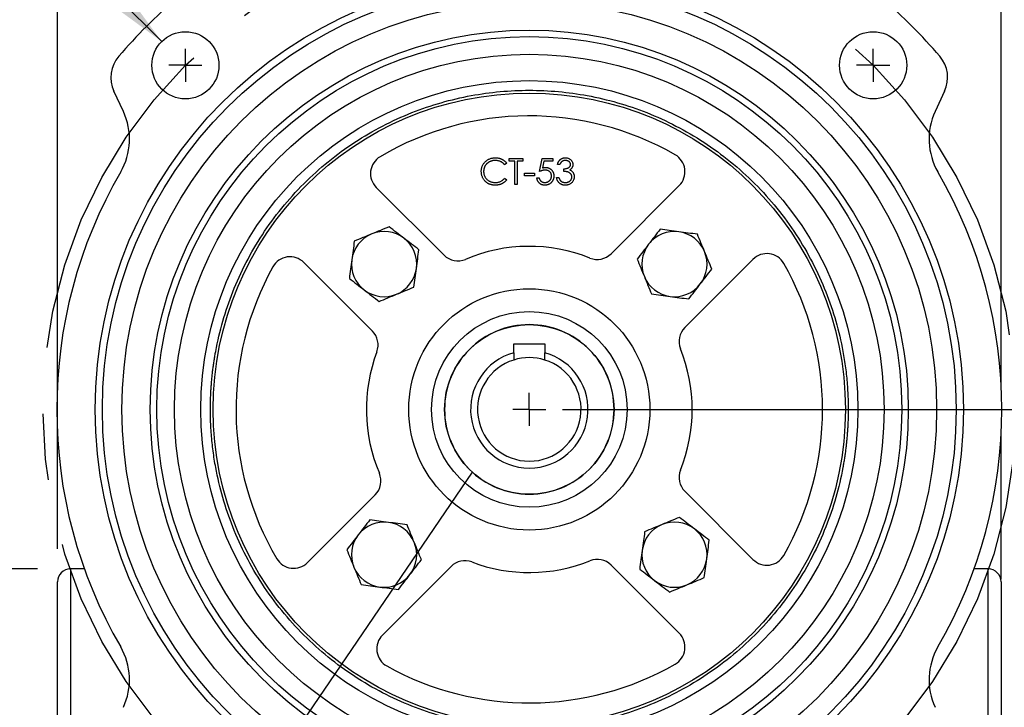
# Model space of a CAD drawing. Header units: inches. Extents: x 0.2 to 10.8, y 0.2 to 8.2.
# Tile 6 of 16: x 6.2 to 7.7, y 2.2 to 3.2. Entities that reach past the tile are written whole.
import ezdxf

# ---------------------------------------------------------------- set-up
doc = ezdxf.new("R2010")
doc.units = ezdxf.units.IN
doc.header["$MEASUREMENT"] = 0
doc.linetypes.add('CENTERX2', pattern=[0.8, 0.5, -0.1, 0.1, -0.1])
doc.layers.add('CENTER', color=40, linetype='CENTERX2')
doc.layers.add('DIMENSIONS', color=140, linetype='Continuous', lineweight=25)
doc.layers.add('TEXT', color=140, linetype='Continuous', lineweight=25)
doc.styles.add('SLDTEXTSTYLE0', font='TXT', dxfattribs={"width": 0.7})
doc.dimstyles.new('SLDDIMSTYLE0', dxfattribs={"dimtxt": 0.084961, "dimasz": 0.13, "dimexe": 0, "dimexo": 0.0625, "dimgap": 0.02124, "dimtad": 0, "dimtih": 1, "dimtoh": 1, "dimlfac": 4, "dimrnd": 1e-09, "dimzin": 12, "dimdsep": 46, "dimtxsty": 'SLDTEXTSTYLE0', "dimsah": 1, "dimcen": 0.09, "dimadec": 0, "dimazin": 3, "dimtfac": 1, "dimtofl": 0, "dimtmove": 0, "dimatfit": 3, "dimfxl": 0, "dimfrac": 2, "dimtolj": 1, "dimtzin": 12, "dimarcsym": 0})
doc.dimstyles.new('SLDDIMSTYLE2', dxfattribs={"dimtxt": 0.084961, "dimasz": 0.13, "dimexe": 0, "dimexo": 0.0625, "dimgap": 0.02124, "dimtad": 0, "dimtih": 1, "dimtoh": 1, "dimlfac": 4, "dimrnd": 1e-09, "dimzin": 12, "dimdsep": 46, "dimtxsty": 'SLDTEXTSTYLE0', "dimsah": 1, "dimcen": 0.09, "dimadec": 0, "dimazin": 3, "dimtfac": 1, "dimtmove": 0, "dimatfit": 0, "dimfxl": 0, "dimfrac": 2, "dimtolj": 1, "dimtzin": 12, "dimarcsym": 0})
doc.dimstyles.new('SLDDIMSTYLE5', dxfattribs={"dimtxt": 0.18, "dimasz": 0.13, "dimexe": 0, "dimexo": 0.0625, "dimgap": 0, "dimtad": 0, "dimtih": 1, "dimtoh": 1, "dimdec": 0, "dimrnd": 1e-09, "dimzin": 0, "dimdsep": 46, "dimtxsty": 'Standard', "dimblk1": 'NONE', "dimblk2": 'NONE', "dimsah": 1, "dimcen": 0.09, "dimadec": 0, "dimazin": 0, "dimtfac": 0.13, "dimtdec": 0, "dimtofl": 0, "dimtmove": 0, "dimatfit": 3, "dimldrblk": 'NONE', "dimfxl": 0, "dimfrac": 2, "dimtolj": 1, "dimtzin": 0, "dimarcsym": 0})
doc.dimstyles.new('SLDDIMSTYLE6', dxfattribs={"dimtxt": 0.084961, "dimasz": 0.13, "dimexe": 0, "dimexo": 0.0625, "dimgap": 0.02124, "dimtad": 0, "dimtih": 1, "dimtoh": 1, "dimlfac": 4, "dimrnd": 1e-09, "dimzin": 12, "dimdsep": 46, "dimtxsty": 'SLDTEXTSTYLE0', "dimsah": 1, "dimcen": 0, "dimadec": 0, "dimazin": 3, "dimtfac": 1, "dimtofl": 0, "dimtmove": 0, "dimatfit": 3, "dimfxl": 0, "dimfrac": 2, "dimtolj": 1, "dimtzin": 12, "dimarcsym": 0})
doc.dimstyles.new('SLDDIMSTYLE7', dxfattribs={"dimtxt": 0.084961, "dimasz": 0.13, "dimexe": 0, "dimexo": 0.0625, "dimgap": 0.02124, "dimtad": 0, "dimtih": 1, "dimtoh": 1, "dimlfac": 4, "dimrnd": 1e-09, "dimzin": 4, "dimdsep": 46, "dimtxsty": 'SLDTEXTSTYLE0', "dimsah": 1, "dimcen": 0.09, "dimadec": 0, "dimazin": 1, "dimtfac": 1, "dimtofl": 0, "dimtmove": 0, "dimatfit": 3, "dimfxl": 0, "dimfrac": 2, "dimtolj": 1, "dimtzin": 12, "dimarcsym": 0})
doc.dimstyles.new('SLDDIMSTYLE8', dxfattribs={"dimtxt": 0.084961, "dimasz": 0.13, "dimexe": 0, "dimexo": 0.0625, "dimgap": 0.02124, "dimtad": 0, "dimtih": 1, "dimtoh": 1, "dimlfac": 4, "dimrnd": 1e-09, "dimdsep": 46, "dimtxsty": 'SLDTEXTSTYLE0', "dimsah": 1, "dimcen": 0, "dimadec": 0, "dimazin": 2, "dimtfac": 1, "dimtofl": 0, "dimtmove": 0, "dimatfit": 3, "dimfxl": 0, "dimfrac": 2, "dimtolj": 1, "dimtzin": 12, "dimarcsym": 0})

# ---------------------------------------------------------------- blocks, each defined once
blk = doc.blocks.new('_D_11')
at = {"layer": 'DIMENSIONS'}
for p, q in [((8.1055, 3.8788), (8.077, 3.8788)), ((8.077, 3.8788), (8.077, 3.7438)), ((8.4286, 3.8788), (8.4572, 3.8788)), ((8.4572, 3.8788), (8.4572, 3.7438)), ((7.358, 3.2648), (7.6413, 3.7555)), ((7.6413, 3.7555), (7.9859, 3.7555)), ((8.077, 3.7438), (8.1055, 3.7438)), ((8.4572, 3.7438), (8.4286, 3.7438))]:
    blk.add_line(p, q, dxfattribs=at)
blk.add_solid([(7.358, 3.2648), (7.4403, 3.3674), (7.4057, 3.3874)], dxfattribs=at)
at = {"layer": 'DIMENSIONS', "char_height": 0.08333, "attachment_point": 1, "style": 'SLDTEXTSTYLE0'}
for s, insert in [('%%c', (8.0767, 4.0053)), ('5.88', (8.205, 4.0053)), ('149.2', (8.1055, 3.8512)), ('B.C.', (8.1497, 3.6972))]:
    blk.add_mtext(s, dxfattribs=dict(at, insert=insert))
blk = doc.blocks.new('_D_12')
at = {"layer": 'DIMENSIONS'}
for p, q in [((5.8835, 2.3882), (5.8835, 2.6382)), ((6.248, 2.3882), (5.7585, 2.3882)), ((6.248, 1.9945), (5.7585, 1.9945)), ((5.8835, 1.7125), (5.8835, 1.9945)), ((5.2598, 1.7125), (5.2313, 1.7125)), ((5.2313, 1.7125), (5.2313, 1.5775)), ((5.5123, 1.7125), (5.5408, 1.7125)), ((5.5408, 1.7125), (5.5408, 1.5775)), ((5.6335, 1.7125), (5.8835, 1.7125)), ((5.2313, 1.5775), (5.2598, 1.5775)), ((5.5408, 1.5775), (5.5123, 1.5775))]:
    blk.add_line(p, q, dxfattribs=at)
for points in [[(5.8835, 2.3882), (5.9035, 2.5182), (5.8635, 2.5182)], [(5.8835, 1.9945), (5.8635, 1.8645), (5.9035, 1.8645)]]:
    blk.add_solid(points, dxfattribs=at)
at = {"layer": 'DIMENSIONS', "char_height": 0.08333, "attachment_point": 1, "style": 'SLDTEXTSTYLE0'}
for s, insert in [('%%c', (5.1957, 1.839)), ('1.57', (5.324, 1.839)), ('40.0', (5.2598, 1.6849))]:
    blk.add_mtext(s, dxfattribs=dict(at, insert=insert))
blk = doc.blocks.new('_D_14')
at = {"layer": 'DIMENSIONS'}
for p, q in [((7.0408, 2.6288), (8.3891, 2.6288)), ((8.2641, 2.6288), (8.2641, 2.3135)), ((8.1378, 2.1594), (8.1093, 2.1594)), ((8.1093, 2.1594), (8.1093, 2.0244)), ((8.3903, 2.1594), (8.4188, 2.1594)), ((8.4188, 2.1594), (8.4188, 2.0244)), ((8.1093, 2.0244), (8.1378, 2.0244)), ((8.4188, 2.0244), (8.3903, 2.0244)), ((8.2641, 1.6759), (8.2641, 2.0054)), ((7.4868, 1.6759), (8.3891, 1.6759))]:
    blk.add_line(p, q, dxfattribs=at)
for points in [[(8.2641, 2.6288), (8.2441, 2.4988), (8.2841, 2.4988)], [(8.2641, 1.6759), (8.2841, 1.8059), (8.2441, 1.8059)]]:
    blk.add_solid(points, dxfattribs=at)
at = {"layer": 'DIMENSIONS', "char_height": 0.08333, "attachment_point": 1, "style": 'SLDTEXTSTYLE0'}
for s, insert in [('3.81', (8.1378, 2.2859)), ('96.8', (8.1378, 2.1318))]:
    blk.add_mtext(s, dxfattribs=dict(at, insert=insert))
blk = doc.blocks.new('_D_15')
at = {"layer": 'DIMENSIONS'}
for p, q in [((6.2783, 3.3713), (6.2783, 4.0973)), ((7.7033, 3.7855), (7.7033, 4.0973)), ((6.2783, 3.9723), (6.7386, 3.9723)), ((6.8537, 3.9723), (6.8252, 3.9723)), ((6.8252, 3.9723), (6.8252, 3.8373)), ((7.1769, 3.9723), (7.2054, 3.9723)), ((7.2054, 3.9723), (7.2054, 3.8373)), ((7.7033, 3.9723), (7.292, 3.9723)), ((6.8252, 3.8373), (6.8537, 3.8373)), ((7.2054, 3.8373), (7.1769, 3.8373)), ((7.7033, 2.6588), (7.7033, 3.7255)), ((6.2783, 2.4185), (6.2783, 3.3113)), ((7.7033, 2.3725), (7.7033, 2.5988))]:
    blk.add_line(p, q, dxfattribs=at)
for points in [[(6.2783, 3.9723), (6.4083, 3.9523), (6.4083, 3.9923)], [(7.7033, 3.9723), (7.5733, 3.9923), (7.5733, 3.9523)]]:
    blk.add_solid(points, dxfattribs=at)
at = {"layer": 'DIMENSIONS', "char_height": 0.08333, "attachment_point": 1, "style": 'SLDTEXTSTYLE0'}
for s, insert in [('5.70', (6.8891, 4.0988)), ('144.8', (6.8537, 3.9447))]:
    blk.add_mtext(s, dxfattribs=dict(at, insert=insert))
blk = doc.blocks.new('_D_16')
at = {"layer": 'DIMENSIONS'}
for p, q in [((5.524, 3.6212), (5.4954, 3.6212)), ((5.4954, 3.6212), (5.4954, 3.4862)), ((5.7764, 3.6212), (5.805, 3.6212)), ((5.805, 3.6212), (5.805, 3.4862)), ((6.1218, 3.4978), (5.9031, 3.4978)), ((6.4357, 3.1839), (6.1218, 3.4978)), ((5.4954, 3.4862), (5.524, 3.4862)), ((5.805, 3.4862), (5.7764, 3.4862))]:
    blk.add_line(p, q, dxfattribs=at)
blk.add_solid([(6.4357, 3.1839), (6.3579, 3.29), (6.3296, 3.2617)], dxfattribs=at)
at = {"layer": 'DIMENSIONS', "char_height": 0.08333, "attachment_point": 1, "style": 'SLDTEXTSTYLE0'}
for s, insert in [('%%c', (5.4598, 3.7476)), ('0.41', (5.5881, 3.7476)), ('10.3', (5.524, 3.5936)), ('X4', (5.5768, 3.4395))]:
    blk.add_mtext(s, dxfattribs=dict(at, insert=insert))
blk = doc.blocks.new('SW_CENTERMARKSYMBOL_1')
at = {"layer": 'CENTER', "color": 0}
for q in [(0, 0.025), (-0.025, 0), (0, -0.025), (0.025, 0)]:
    blk.add_line((0, 0), q, dxfattribs=at)
blk = doc.blocks.new('SW_CENTERMARKSYMBOL_2')
at = {"layer": 'CENTER', "color": 0}
for q in [(0, 0.025), (-0.025, 0), (0, -0.025), (0.025, 0)]:
    blk.add_line((0, 0), q, dxfattribs=at)
blk = doc.blocks.new('SW_CENTERMARKSYMBOL_5')
at = {"layer": 'CENTER', "color": 0}
for q in [(0, 0.025), (-0.025, 0), (0, -0.025), (0.025, 0)]:
    blk.add_line((0, 0), q, dxfattribs=at)
blk = doc.blocks.new('_None')

msp = doc.modelspace()

# ---------------------------------------------------------------- linework, layer by layer
for p, q in [((6.37789868, 3.07829395), (6.36367516, 3.10879639)), ((7.61797686, 3.10879639), (7.60375334, 3.07829395)), ((6.9602488, 3.00347777), (6.9602488, 3.00751573)), ((6.9602488, 3.00751573), (6.98094333, 3.00751573)), ((6.96882946, 3.00347777), (6.9602488, 3.00347777)), ((6.96882946, 2.96814565), (6.96882946, 3.00347777)), ((6.98094333, 3.00347777), (6.97236267, 3.00347777)), ((6.97236267, 3.00347777), (6.97236267, 2.96814565)), ((6.98094333, 3.00751573), (6.98094333, 3.00347777)), ((7.00618056, 2.98783069), (7.01021852, 3.00751573)), ((7.01021852, 3.00751573), (7.02637034, 3.00751573)), ((7.01297884, 3.00347777), (7.01085733, 2.99312262)), ((7.02637034, 3.00347777), (7.01297884, 3.00347777)), ((7.02637034, 3.00751573), (7.02637034, 3.00347777)), ((6.95671559, 3.00029157), (6.95362403, 2.99792558)), ((7.03696998, 2.99843032), (7.03343677, 2.99843032)), ((7.04302692, 2.98783069), (7.04302692, 2.99186864)), ((6.95362403, 2.9777358), (6.95671559, 2.97539346)), ((6.98346705, 2.98126901), (6.98346705, 2.98530696)), ((6.98346705, 2.98530696), (6.99860939, 2.98530696)), ((6.99860939, 2.98126901), (6.98346705, 2.98126901)), ((6.99860939, 2.98530696), (6.99860939, 2.98126901)), ((7.0021426, 2.97824054), (7.00567582, 2.97824054)), ((7.03192253, 2.97874528), (7.03545575, 2.97874528)), ((6.86202693, 2.86151613), (6.7596881, 2.96385496)), ((6.97236267, 2.96814565), (6.96882946, 2.96814565)), ((7.21725285, 2.96659628), (7.11435246, 2.86369588)), ((7.22570786, 2.75234049), (7.32860825, 2.85524088)), ((6.6503553, 2.85047696), (6.75385604, 2.74697622)), ((6.96738851, 2.72792821), (7.01426351, 2.72792821)), ((6.96738851, 2.71426539), (6.96738851, 2.72792821)), ((7.01426351, 2.72792821), (7.01426351, 2.71426539)), ((6.75812392, 2.50001496), (6.65578509, 2.39767612)), ((7.32860825, 2.4023872), (7.22570786, 2.50528759)), ((7.11435246, 2.39393219), (7.21725285, 2.2910318)), ((6.31904628, 2.38816443), (6.29801105, 2.38816443)), ((6.29801105, 2.38816443), (6.29801105, 1.99446364)), ((6.76916308, 2.28834333), (6.87266383, 2.39184407)), ((7.68364097, 2.38816443), (7.66260574, 2.38816443)), ((7.68364097, 1.99446364), (7.68364097, 2.38816443))]:
    msp.add_line(p, q)
for centre, radius in [((6.99082601, 2.62881404), 0.65551181), ((6.99082601, 2.62881404), 0.64468504), ((6.99082601, 2.62881404), 0.61515748), ((6.99082601, 2.62881404), 0.57234252), ((6.47154447, 3.14809558), 0.05068898), ((7.51010755, 3.14809558), 0.05068898), ((6.99082601, 2.62881404), 0.5625), ((6.99082601, 2.62881404), 0.53578078), ((6.99082601, 2.62881404), 0.49609513), ((6.99082601, 2.62881404), 0.4773622), ((6.99082601, 2.62881404), 0.18208661), ((6.99082601, 2.62881404), 0.1476378)]:
    msp.add_circle(centre, radius)
for centre, radius, start, end in [((6.99082601, 2.62881404), 0.81742126, 130.68355832, 139.31644168), ((6.99082601, 2.62881404), 0.81742126, 40.68355832, 49.31644168), ((6.40827692, 3.12959453), 0.0492126, 139.31644168, 205), ((7.5733751, 3.12959453), 0.0492126, 335, 40.68355832), ((6.28869515, 3.03669766), 0.0984252, 329.84673132, 25), ((7.69295686, 3.03669766), 0.0984252, 155, 210.15326868), ((6.99082601, 2.62881404), 0.44291339, 60.18311404, 120.57235079), ((6.78056723, 2.9847341), 0.02952756, 120.57235079, 225), ((7.19637371, 2.98747541), 0.02952756, 315, 60.18311404), ((6.99082601, 2.62881404), 0.71358268, 149.84673132, 210.15326868), ((6.99082601, 2.62881404), 0.71358268, 329.84673132, 30.15326868), ((6.77159507, 2.84804498), 0.0492126, 112.44828085, 172.44828085), ((6.77159507, 2.84804498), 0.0492126, 52.44828085, 112.44828085), ((6.77159507, 2.84804498), 0.0492126, 352.44828085, 52.44828085), ((7.21005695, 2.84804498), 0.0492126, 82.44828085, 142.44828085), ((7.21005695, 2.84804498), 0.0492126, 22.44828085, 82.44828085), ((6.99082601, 2.62881404), 0.24606299, 68.1323964, 113.05379468), ((7.21005695, 2.84804498), 0.0492126, 142.44828085, 202.44828085), ((6.62947616, 2.82959782), 0.02952756, 45, 150.94129201), ((6.88290607, 2.88239526), 0.02952756, 225, 293.05379468), ((7.09347332, 2.88457502), 0.02952756, 248.1323964, 315), ((7.21005695, 2.84804498), 0.0492126, 322.44828085, 22.44828085), ((7.34948739, 2.83436174), 0.02952756, 29.81688596, 135), ((6.99082601, 2.62881404), 0.44291339, 150.94129201, 210.57235079), ((6.77159507, 2.84804498), 0.0492126, 172.44828085, 232.44828085), ((6.77159507, 2.84804498), 0.0492126, 292.44828085, 352.44828085), ((6.99082601, 2.62881404), 0.44291339, 330.18311404, 29.81688596), ((7.21005695, 2.84804498), 0.0492126, 202.44828085, 262.44828085), ((7.21005695, 2.84804498), 0.0492126, 262.44828085, 322.44828085), ((6.77159507, 2.84804498), 0.0492126, 232.44828085, 292.44828085), ((7.24658699, 2.73146135), 0.02952756, 135, 201.8676036), ((6.7329769, 2.72609708), 0.02952756, 339.32917458, 45), ((6.99082601, 2.62881404), 0.24606299, 159.32917458, 203.05379468), ((6.99082601, 2.62881404), 0.08860728, 105.33783054, 74.66216946), ((6.99082601, 2.62881404), 0.07814961, 72.54807018, 107.45192982), ((6.99082601, 2.62881404), 0.24606299, 338.1323964, 21.8676036), ((6.99082601, 2.62881404), 0.07814961, 107.45192982, 72.54807018), ((6.73724478, 2.5208941), 0.02952756, 315, 23.05379468), ((7.24658699, 2.52616673), 0.02952756, 158.1323964, 225), ((6.77159507, 2.4095831), 0.0492126, 82.44828085, 142.44828085), ((6.77159507, 2.4095831), 0.0492126, 22.44828085, 82.44828085), ((7.21005695, 2.4095831), 0.0492126, 112.44828085, 172.44828085), ((7.21005695, 2.4095831), 0.0492126, 52.44828085, 112.44828085), ((6.77159507, 2.4095831), 0.0492126, 142.44828085, 202.44828085), ((7.21005695, 2.4095831), 0.0492126, 352.44828085, 52.44828085), ((6.77159507, 2.4095831), 0.0492126, 322.44828085, 22.44828085), ((7.21005695, 2.4095831), 0.0492126, 172.44828085, 232.44828085), ((6.63490595, 2.41855526), 0.02952756, 210.57235079, 315), ((6.89354296, 2.37096493), 0.02952756, 69.32917458, 135), ((6.99082601, 2.62881404), 0.24606299, 249.32917458, 291.8676036), ((7.09347332, 2.37305305), 0.02952756, 45, 111.8676036), ((7.21005695, 2.4095831), 0.0492126, 292.44828085, 352.44828085), ((7.34948739, 2.42326633), 0.02952756, 225, 330.18311404), ((6.29801105, 2.36847939), 0.01968504, 90, 180), ((6.77159507, 2.4095831), 0.0492126, 202.44828085, 262.44828085), ((6.77159507, 2.4095831), 0.0492126, 262.44828085, 322.44828085), ((7.68364097, 2.36847939), 0.01968504, 0, 90), ((7.21005695, 2.4095831), 0.0492126, 232.44828085, 292.44828085), ((7.19637371, 2.27015266), 0.02952756, 299.81688596, 45), ((6.79004222, 2.26746419), 0.02952756, 135, 240.94129201), ((6.28869515, 2.22093041), 0.0984252, 335, 30.15326868), ((7.69295686, 2.22093041), 0.0984252, 149.84673132, 205), ((6.99082601, 2.62881404), 0.44291339, 240.94129201, 299.81688596)]:
    msp.add_arc(centre, radius, start, end)
for points, knots in [([(6.50924784, 2.62881404), (6.50925698, 2.63107835), (6.50927526, 2.63560454), (6.50942332, 2.64238928), (6.50965973, 2.64916534), (6.50999313, 2.65593274), (6.5104212, 2.66269148), (6.51094457, 2.66944154), (6.51156307, 2.67618294), (6.51227674, 2.68291567), (6.51308558, 2.68963972), (6.51398958, 2.69635511), (6.51498873, 2.70306181), (6.51608308, 2.70975992), (6.51959987, 2.72953848), (6.52726258, 2.76210088), (6.54257165, 2.80696863), (6.56248366, 2.85072162), (6.58723942, 2.89308011), (6.61635989, 2.93300209), (6.64969755, 2.96994), (6.68663658, 3.00327904), (6.72655697, 3.03239871), (6.76891704, 3.05715562), (6.81266756, 3.07706702), (6.85753983, 3.09237733), (6.90219959, 3.10288798), (6.94676404, 3.10905591), (6.99082427, 3.11106031), (7.03488623, 3.10905607), (7.07944902, 3.10288861), (7.12411052, 3.09237782), (7.16898126, 3.07706829), (7.21273342, 3.05715641), (7.25509213, 3.03240062), (7.29501405, 3.00328016), (7.33195197, 2.96994249), (7.36529101, 2.93300347), (7.39441068, 2.89308303), (7.41916758, 2.85072315), (7.43907904, 2.80697193), (7.45438915, 2.76210221), (7.46249618, 2.72765058), (7.46655039, 2.70403169), (7.46835623, 2.69156943), (7.46983317, 2.67907704), (7.47098343, 2.66655423), (7.47179903, 2.65400111), (7.4723097, 2.64141766), (7.47237267, 2.63301766), (7.47240418, 2.62881404)], [0, 0, 0, 0, 0.0044915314, 0.0089782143, 0.0134609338, 0.0179405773, 0.0224180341, 0.0268941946, 0.0313699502, 0.0358461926, 0.0403238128, 0.0448037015, 0.0492867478, 0.0537738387, 0.0582658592, 0.0891356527, 0.1200088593, 0.1521653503, 0.1843252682, 0.2171659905, 0.2500102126, 0.282850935, 0.3156951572, 0.3478516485, 0.3800115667, 0.41088136, 0.4417545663, 0.4708758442, 0.5000005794, 0.5291218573, 0.5582465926, 0.5891163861, 0.6199895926, 0.6521460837, 0.6843060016, 0.7171467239, 0.749990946, 0.7828316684, 0.8156758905, 0.8478323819, 0.8799923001, 0.9108620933, 0.9417352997, 0.9500726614, 0.9583959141, 0.9667107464, 0.975022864, 0.9833379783, 0.9916617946, 1, 1, 1, 1]), ([(6.918355, 2.9880594), (6.91837249, 2.98876756), (6.91840691, 2.99016082), (6.91869933, 2.99220552), (6.91916973, 2.99416448), (6.91983786, 2.99603404), (6.92068494, 2.99782403), (6.92173136, 2.99952078), (6.92296496, 3.00113514), (6.92437607, 3.00264262), (6.92592351, 3.00402102), (6.92758064, 3.00523369), (6.92934421, 3.00624288), (6.93119481, 3.00708648), (6.93314628, 3.0077349), (6.93519446, 3.00818882), (6.93733551, 3.00847135), (6.93879628, 3.00850707), (6.9395385, 3.00852522)], [0, 0, 0, 0, 0.06455784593, 0.12701353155, 0.1879548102, 0.24801391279, 0.30774768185, 0.3682345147, 0.42946984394, 0.49274343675, 0.55625776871, 0.61821678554, 0.67965547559, 0.74124554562, 0.80341526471, 0.86681546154, 0.93232831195, 1, 1, 1, 1]), ([(6.93931767, 3.00448726), (6.93892304, 3.00448271), (6.93813742, 3.00447367), (6.93697152, 3.00435433), (6.93582739, 3.0041866), (6.93470578, 3.00393772), (6.93360811, 3.00362307), (6.93252721, 3.00324708), (6.93147872, 3.0027819), (6.93044814, 3.00226774), (6.92946075, 3.00168701), (6.9285265, 3.00105356), (6.92764879, 3.00037449), (6.92682694, 2.99964726), (6.9260601, 2.99887513), (6.92535383, 2.99804989), (6.92471058, 2.99717416), (6.92411758, 2.9962595), (6.92358651, 2.99530857), (6.92314185, 2.99431785), (6.92274809, 2.9933043), (6.92243652, 2.99225648), (6.9221899, 2.99118176), (6.92201973, 2.99007725), (6.92190175, 2.98894527), (6.92189275, 2.98817801), (6.92188821, 2.98779125)], [0, 0, 0, 0, 0.0439549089, 0.0875018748, 0.1304626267, 0.1727520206, 0.2154030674, 0.2576498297, 0.300152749, 0.3431214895, 0.3859251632, 0.4276857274, 0.4688179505, 0.5094918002, 0.5498830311, 0.589980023, 0.63040523, 0.6708686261, 0.7113839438, 0.7516272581, 0.7917755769, 0.8324589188, 0.873319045, 0.9145429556, 0.9569235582, 1, 1, 1, 1]), ([(6.95362403, 2.99792558), (6.95340349, 2.99818841), (6.95296539, 2.99871054), (6.95226056, 2.99944372), (6.95152601, 3.00013062), (6.95076201, 3.00077451), (6.94995482, 3.00135287), (6.94912399, 3.00189585), (6.94825562, 3.00238256), (6.94705482, 3.00297269), (6.94548397, 3.00358851), (6.94350653, 3.00410485), (6.94144229, 3.00443355), (6.94003399, 3.00446915), (6.93931767, 3.00448726)], [0, 0, 0, 0, 0.0631632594, 0.125474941, 0.1871212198, 0.2482943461, 0.3092948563, 0.3698500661, 0.4309733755, 0.4924559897, 0.6161479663, 0.7408436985, 0.8681826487, 1, 1, 1, 1]), ([(6.9395385, 3.00852522), (6.93999086, 3.00851979), (6.94088625, 3.00850906), (6.9422108, 3.00840438), (6.94350037, 3.00822987), (6.94475583, 3.00799234), (6.94598331, 3.00769755), (6.94717341, 3.00731352), (6.94833313, 3.00687441), (6.94945514, 3.00636869), (6.95053407, 3.00580101), (6.95156957, 3.00517766), (6.95255343, 3.00449942), (6.95349256, 3.00377205), (6.95437126, 3.00298017), (6.95521447, 3.00214555), (6.95599356, 3.00124416), (6.95647447, 3.00060968), (6.95671559, 3.00029157)], [0, 0, 0, 0, 0.0685475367, 0.1356829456, 0.2012149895, 0.2656822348, 0.3292668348, 0.3923954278, 0.4550697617, 0.5171268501, 0.5787900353, 0.6397398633, 0.7001915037, 0.7598062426, 0.8196283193, 0.879354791, 0.9395116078, 1, 1, 1, 1]), ([(7.03343677, 2.99843032), (7.03353249, 2.99882664), (7.03371961, 2.9996014), (7.03410991, 3.00070835), (7.0345351, 3.00175586), (7.03504567, 3.00272432), (7.03560257, 3.00363319), (7.03624062, 3.00446186), (7.03693038, 3.00523141), (7.03769332, 3.00591435), (7.03849341, 3.00653278), (7.03934195, 3.00706005), (7.04022184, 3.00751364), (7.0411392, 3.00788732), (7.04209675, 3.00816883), (7.04308584, 3.00837307), (7.04410905, 3.0085057), (7.04480362, 3.00851864), (7.04515631, 3.00852522)], [0, 0, 0, 0, 0.0726253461, 0.1419766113, 0.2089849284, 0.2739568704, 0.3368893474, 0.3987449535, 0.4601158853, 0.5208249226, 0.5809944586, 0.6401519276, 0.6986224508, 0.7572710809, 0.816426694, 0.8762540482, 0.9371652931, 1, 1, 1, 1]), ([(7.04520363, 3.00448726), (7.04475535, 3.00447161), (7.04387977, 3.00444104), (7.04261751, 3.00417329), (7.04144406, 3.00374609), (7.04054711, 3.00323616), (7.03988477, 3.00273278), (7.03941146, 3.00229315), (7.03894666, 3.0018046), (7.03852095, 3.00123701), (7.03809042, 3.00062883), (7.03769847, 2.99994915), (7.0373176, 2.9992157), (7.0370881, 2.99869718), (7.03696998, 2.99843032)], [0, 0, 0, 0, 0.1227119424, 0.239684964, 0.3518158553, 0.4637661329, 0.5208177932, 0.5794482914, 0.6406041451, 0.7052975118, 0.7736338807, 0.8446693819, 0.920056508, 1, 1, 1, 1]), ([(7.04515631, 3.00852522), (7.04567017, 3.0085097), (7.0466867, 3.00847901), (7.0481801, 3.00819876), (7.04962022, 3.00775528), (7.0509913, 3.00714253), (7.05226485, 3.00638677), (7.05339799, 3.00548727), (7.05437536, 3.00446141), (7.05519532, 3.00332831), (7.05583733, 3.00211734), (7.05631075, 3.00087099), (7.05659896, 2.99959223), (7.05663631, 2.99872882), (7.05665502, 2.99829625)], [0, 0, 0, 0, 0.0902542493, 0.1785397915, 0.2660930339, 0.354630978, 0.4418861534, 0.5257469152, 0.6081136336, 0.6901972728, 0.7708214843, 0.8483261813, 0.92401174, 1, 1, 1, 1]), ([(7.05312181, 2.99831202), (7.05311715, 2.99851762), (7.05310787, 2.99892665), (7.05299092, 2.99952423), (7.05281517, 3.00010355), (7.05257355, 3.00066213), (7.05225015, 3.0011961), (7.05186313, 3.00171002), (7.0514023, 3.00220095), (7.05087423, 3.00265855), (7.05030717, 3.00309465), (7.04968569, 3.00346488), (7.04902852, 3.00378147), (7.04833495, 3.00404255), (7.04760272, 3.00423894), (7.04683526, 3.00437995), (7.04603113, 3.00446811), (7.04548251, 3.00448081), (7.04520363, 3.00448726)], [0, 0, 0, 0, 0.0552745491, 0.1099660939, 0.1632474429, 0.2180761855, 0.2733008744, 0.3309093, 0.3909945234, 0.4541759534, 0.5188615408, 0.583310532, 0.6485166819, 0.7150308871, 0.7825020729, 0.8523226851, 0.9249284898, 1, 1, 1, 1]), ([(7.01485586, 2.98984967), (7.0145507, 2.98984313), (7.01392061, 2.98982965), (7.0129541, 2.98973036), (7.01193845, 2.98957019), (7.01087754, 2.98934987), (7.0097682, 2.98906156), (7.00861276, 2.98871607), (7.0074088, 2.988303), (7.00659758, 2.98799105), (7.00618056, 2.98783069)], [0, 0, 0, 0, 0.102203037, 0.2110233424, 0.3250996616, 0.4465020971, 0.5737877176, 0.7089007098, 0.8503578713, 1, 1, 1, 1]), ([(7.01085733, 2.99312262), (7.01127416, 2.9932377), (7.0120817, 2.99346064), (7.0132736, 2.99370817), (7.01440512, 2.99385739), (7.01513937, 2.99387776), (7.01549468, 2.99388762)], [0, 0, 0, 0, 0.27506836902, 0.53290146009, 0.77397345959, 1, 1, 1, 1]), ([(7.02435137, 2.98115859), (7.02434396, 2.98147441), (7.02432946, 2.98209257), (7.02421101, 2.98299694), (7.02400497, 2.98385266), (7.02371898, 2.98466384), (7.02335588, 2.98543126), (7.02291217, 2.9861557), (7.02237951, 2.98682763), (7.02177105, 2.98744734), (7.02110448, 2.98801927), (7.02036833, 2.98850683), (7.01957801, 2.988917), (7.01874303, 2.98927097), (7.01784354, 2.9895252), (7.01689734, 2.98971606), (7.01589423, 2.98982647), (7.01520839, 2.98984179), (7.01485586, 2.98984967)], [0, 0, 0, 0, 0.06535138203, 0.12791603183, 0.18836020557, 0.24721607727, 0.3056301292, 0.36376983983, 0.42266091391, 0.48268729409, 0.54330022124, 0.60411795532, 0.66496489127, 0.72741349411, 0.79146762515, 0.85805544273, 0.92703681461, 1, 1, 1, 1]), ([(7.01549468, 2.99388762), (7.01593431, 2.99387811), (7.01679875, 2.9938594), (7.01806353, 2.99367974), (7.01927087, 2.99339695), (7.02041826, 2.99300189), (7.0215078, 2.99249672), (7.02252948, 2.99186567), (7.02349864, 2.99112852), (7.02439788, 2.99028099), (7.02521368, 2.98934824), (7.02593095, 2.98834534), (7.02654021, 2.98728204), (7.02703021, 2.98614817), (7.02742148, 2.98495628), (7.02768191, 2.98369382), (7.02785532, 2.98237269), (7.0278747, 2.98146938), (7.02788458, 2.98100875)], [0, 0, 0, 0, 0.0658076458, 0.1293942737, 0.1908940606, 0.2512810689, 0.3108149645, 0.3703709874, 0.4307682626, 0.4928812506, 0.5551039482, 0.616067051, 0.6772560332, 0.7382598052, 0.8007621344, 0.8647775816, 0.931045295, 1, 1, 1, 1]), ([(7.04302692, 2.99186864), (7.04351399, 2.99187691), (7.04446806, 2.9918931), (7.04586169, 2.99208892), (7.04719435, 2.99235979), (7.0484365, 2.9927747), (7.04956865, 2.99325659), (7.05055088, 2.99381736), (7.05136941, 2.99444069), (7.05202026, 2.99513622), (7.0525099, 2.99588217), (7.05286791, 2.99665964), (7.05307939, 2.99747543), (7.05310762, 2.99803218), (7.05312181, 2.99831202)], [0, 0, 0, 0, 0.1101655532, 0.2157872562, 0.3180274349, 0.4175739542, 0.5116504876, 0.5961620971, 0.6729345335, 0.7436695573, 0.8106770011, 0.8740589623, 0.9366963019, 1, 1, 1, 1]), ([(7.05665502, 2.99829625), (7.05664193, 2.99787998), (7.05661632, 2.99706539), (7.05639884, 2.99587617), (7.05603285, 2.99475535), (7.05552588, 2.99369819), (7.05486962, 2.99271141), (7.05407465, 2.99179278), (7.05313537, 2.99093824), (7.05242357, 2.9904487), (7.05205711, 2.99019668)], [0, 0, 0, 0, 0.1280675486, 0.2506083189, 0.3706301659, 0.4900722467, 0.6103747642, 0.7343130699, 0.8632165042, 1, 1, 1, 1]), ([(7.05205711, 2.99019668), (7.05247592, 2.98999445), (7.05330569, 2.98959377), (7.05443674, 2.98880799), (7.05546349, 2.98790072), (7.05603609, 2.98719271), (7.05632378, 2.98683697)], [0, 0, 0, 0, 0.2538796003, 0.5030089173, 0.7502910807, 1, 1, 1, 1]), ([(6.92334724, 2.97402119), (6.92294864, 2.97451097), (6.92215625, 2.97548461), (6.92114246, 2.97706263), (6.92027466, 2.97871019), (6.91957302, 2.98043595), (6.91902451, 2.98223603), (6.91864451, 2.98411135), (6.91839759, 2.98606014), (6.91836935, 2.98738564), (6.918355, 2.9880594)], [0, 0, 0, 0, 0.1243285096, 0.2471560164, 0.3687797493, 0.4907338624, 0.6136137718, 0.7389575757, 0.8673105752, 1, 1, 1, 1]), ([(6.92188821, 2.98779125), (6.92190241, 2.98720935), (6.92193027, 2.98606686), (6.92217829, 2.9843934), (6.92255517, 2.98279024), (6.92312003, 2.98126741), (6.92381653, 2.97980612), (6.92469662, 2.97843111), (6.92571593, 2.97712158), (6.92688887, 2.9759085), (6.92817578, 2.97480036), (6.92955652, 2.97382454), (6.93102766, 2.9730111), (6.93257295, 2.9723342), (6.93420429, 2.97181388), (6.93591875, 2.97144758), (6.93771258, 2.97120863), (6.93893833, 2.97118576), (6.93956216, 2.97117412)], [0, 0, 0, 0, 0.0643232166, 0.1262901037, 0.1867264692, 0.2461464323, 0.3055756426, 0.3654293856, 0.4263263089, 0.4888399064, 0.5517249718, 0.6139185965, 0.6754837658, 0.7373338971, 0.8002290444, 0.8645022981, 0.9310407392, 1, 1, 1, 1]), ([(6.93958582, 2.96713616), (6.93916238, 2.96713911), (6.93832508, 2.96714493), (6.93708888, 2.96723933), (6.9358854, 2.96736813), (6.93471808, 2.96756205), (6.93358055, 2.9677909), (6.93248313, 2.96809766), (6.93141502, 2.9684413), (6.93038051, 2.96884518), (6.92937871, 2.96930093), (6.92841286, 2.96981602), (6.92748341, 2.97038612), (6.92658121, 2.97099866), (6.92571959, 2.97167332), (6.9248911, 2.97240073), (6.92409107, 2.97317844), (6.9235961, 2.97373923), (6.92334724, 2.97402119)], [0, 0, 0, 0, 0.0696628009, 0.1377495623, 0.2039167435, 0.2687798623, 0.3324137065, 0.3947535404, 0.4561800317, 0.5169956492, 0.577395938, 0.6371983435, 0.6969991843, 0.7567561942, 0.8165539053, 0.8769479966, 0.9381317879, 1, 1, 1, 1]), ([(6.93956216, 2.97117412), (6.94024948, 2.97119311), (6.94160229, 2.9712305), (6.94358618, 2.97154725), (6.94548534, 2.97206084), (6.94729988, 2.9727796), (6.94902468, 2.97371397), (6.95066244, 2.97484668), (6.95221454, 2.97618851), (6.95314785, 2.97721306), (6.95362403, 2.9777358)], [0, 0, 0, 0, 0.1285151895, 0.2529486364, 0.374754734, 0.4959397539, 0.6171806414, 0.7409094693, 0.8678111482, 1, 1, 1, 1]), ([(6.95671559, 2.97539346), (6.95646679, 2.97507245), (6.95597039, 2.97443195), (6.95516659, 2.97352901), (6.95431982, 2.97267969), (6.95342381, 2.97189085), (6.95248885, 2.97114671), (6.95149816, 2.9704684), (6.95046476, 2.96984645), (6.94939216, 2.96927697), (6.94828149, 2.96877172), (6.94713408, 2.96833917), (6.94595488, 2.96796656), (6.94474384, 2.96766001), (6.94349845, 2.96742074), (6.94222319, 2.96726079), (6.94091532, 2.96715121), (6.94003296, 2.96714122), (6.93958582, 2.96713616)], [0, 0, 0, 0, 0.0616742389, 0.1230530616, 0.1834750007, 0.2437265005, 0.3042789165, 0.364862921, 0.425946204, 0.48739123, 0.5492203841, 0.6111435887, 0.6735285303, 0.7369614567, 0.8007852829, 0.8660125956, 0.9321007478, 1, 1, 1, 1]), ([(7.01415395, 2.96713616), (7.01376166, 2.96714393), (7.01298989, 2.96715922), (7.01185917, 2.96731916), (7.01077127, 2.96754822), (7.00973493, 2.96789284), (7.00874088, 2.96832464), (7.00780249, 2.96887038), (7.00689579, 2.96948882), (7.00605764, 2.97021863), (7.00527973, 2.97101633), (7.00458337, 2.971882), (7.00396319, 2.97280134), (7.00342913, 2.97377882), (7.00297359, 2.97481187), (7.00261571, 2.97590437), (7.00232687, 2.9770506), (7.00220467, 2.97783973), (7.0021426, 2.97824054)], [0, 0, 0, 0, 0.0654211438, 0.1287083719, 0.1902361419, 0.250724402, 0.3106371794, 0.3707664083, 0.4316147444, 0.4935229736, 0.5558834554, 0.6173423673, 0.6786680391, 0.7407113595, 0.8029853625, 0.8668025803, 0.9323471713, 1, 1, 1, 1]), ([(7.00567582, 2.97824054), (7.00576275, 2.9778651), (7.00592985, 2.97714349), (7.00629661, 2.97612964), (7.00674505, 2.97522616), (7.00727828, 2.9744211), (7.00791439, 2.97371909), (7.00864026, 2.97309348), (7.00945407, 2.97252908), (7.01035838, 2.97205863), (7.0113124, 2.9716574), (7.01231091, 2.97139023), (7.01332671, 2.97120237), (7.01401375, 2.97118357), (7.014359, 2.97117412)], [0, 0, 0, 0, 0.09468725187, 0.18199415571, 0.26437694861, 0.34217986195, 0.41861761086, 0.49650907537, 0.57736909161, 0.66151059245, 0.74673255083, 0.83125798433, 0.91520561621, 1, 1, 1, 1]), ([(7.02788458, 2.98100875), (7.0278771, 2.98068791), (7.02786224, 2.98005058), (7.02778666, 2.97910408), (7.02764115, 2.97817761), (7.02744579, 2.97727106), (7.02719222, 2.97638614), (7.02688526, 2.97552032), (7.0265096, 2.97467898), (7.02609755, 2.97385418), (7.02563358, 2.97306454), (7.02511864, 2.97232608), (7.02457459, 2.97162772), (7.0239892, 2.97097695), (7.02335702, 2.97037804), (7.0226857, 2.96982744), (7.02198061, 2.96931584), (7.02123083, 2.968864), (7.02045308, 2.96844822), (7.01963611, 2.96810712), (7.01879853, 2.96780217), (7.01792829, 2.96755909), (7.01702734, 2.96736863), (7.01609422, 2.96723926), (7.01513381, 2.96714504), (7.0144828, 2.96713914), (7.01415395, 2.96713616)], [0, 0, 0, 0, 0.0440144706, 0.0874341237, 0.1301183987, 0.1725536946, 0.214554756, 0.2562980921, 0.2984382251, 0.3408490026, 0.382715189, 0.4239240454, 0.4642462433, 0.5040736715, 0.5438619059, 0.583566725, 0.6230943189, 0.6632290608, 0.7035512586, 0.7439378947, 0.7845412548, 0.8257501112, 0.8677573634, 0.910745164, 0.9549144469, 1, 1, 1, 1]), ([(7.014359, 2.97117412), (7.01469599, 2.97118335), (7.01535953, 2.97120153), (7.01633603, 2.97134145), (7.01727881, 2.97155694), (7.01817856, 2.97187944), (7.01905101, 2.97227139), (7.01987412, 2.97277438), (7.02067167, 2.97335323), (7.0214189, 2.97401641), (7.02210325, 2.97474723), (7.02270794, 2.97552875), (7.02321161, 2.97636246), (7.02363607, 2.97723392), (7.02395838, 2.97815269), (7.02418831, 2.97911446), (7.02432333, 2.9801216), (7.0243419, 2.98080855), (7.02435137, 2.98115859)], [0, 0, 0, 0, 0.06420729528, 0.12642468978, 0.18768028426, 0.24821642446, 0.30830506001, 0.36966099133, 0.43169855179, 0.49594689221, 0.55975802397, 0.62229540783, 0.68391063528, 0.74509240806, 0.80674022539, 0.86908661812, 0.93329000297, 1, 1, 1, 1]), ([(7.04505378, 2.96713616), (7.04463287, 2.96714592), (7.04380465, 2.96716514), (7.04258706, 2.96729651), (7.04142484, 2.96753644), (7.0403164, 2.96785931), (7.03926078, 2.96826867), (7.03826118, 2.96877844), (7.03731147, 2.96937812), (7.03642059, 2.97007479), (7.03558866, 2.9708541), (7.03483778, 2.97172991), (7.03415545, 2.97268601), (7.03355992, 2.97373351), (7.03302407, 2.97485888), (7.03258334, 2.97607653), (7.03219542, 2.97737556), (7.03201507, 2.97828082), (7.03192253, 2.97874528)], [0, 0, 0, 0, 0.0655411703, 0.1289631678, 0.1903771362, 0.2500923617, 0.3085484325, 0.3663979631, 0.4245421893, 0.4831699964, 0.5422433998, 0.601739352, 0.6625060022, 0.7248555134, 0.7891278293, 0.8563463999, 0.926295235, 1, 1, 1, 1]), ([(7.03545575, 2.97874528), (7.0355478, 2.97844215), (7.03572684, 2.97785252), (7.03603162, 2.97700392), (7.03637884, 2.97622599), (7.03675133, 2.97551302), (7.03714254, 2.97485798), (7.03758028, 2.97427821), (7.03803213, 2.97374823), (7.03837273, 2.97344964), (7.03853942, 2.97330351)], [0, 0, 0, 0, 0.149770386, 0.29131641, 0.4259663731, 0.552159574, 0.6715274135, 0.7861216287, 0.8953250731, 1, 1, 1, 1]), ([(7.05514079, 2.9795024), (7.05512357, 2.97986923), (7.05508923, 2.98060107), (7.05482704, 2.98167776), (7.05439578, 2.98271514), (7.05379204, 2.98369552), (7.05305711, 2.98460414), (7.05219811, 2.98541484), (7.05120792, 2.9860838), (7.05029656, 2.98654599), (7.0494893, 2.98686136), (7.04879846, 2.98707143), (7.04802505, 2.98724931), (7.04717841, 2.9874148), (7.04625216, 2.98755565), (7.04524732, 2.98767311), (7.04416368, 2.98776709), (7.0434135, 2.98780906), (7.04302692, 2.98783069)], [0, 0, 0, 0, 0.0669091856, 0.1334854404, 0.2010351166, 0.27123434, 0.3428799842, 0.4138361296, 0.485976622, 0.5602295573, 0.5998841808, 0.6440548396, 0.6918919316, 0.7446875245, 0.8014917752, 0.8628576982, 0.9293283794, 1, 1, 1, 1]), ([(7.058674, 2.97984153), (7.05865381, 2.97929024), (7.05861354, 2.97819025), (7.05825354, 2.97656511), (7.05769546, 2.97497652), (7.05690291, 2.97345712), (7.05593703, 2.97203552), (7.0547879, 2.97076357), (7.05346859, 2.96967022), (7.05199721, 2.96875672), (7.05040309, 2.96802649), (7.04869808, 2.96751965), (7.04690674, 2.96718955), (7.04567831, 2.96715415), (7.04505378, 2.96713616)], [0, 0, 0, 0, 0.0796482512, 0.1589216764, 0.2396194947, 0.3226094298, 0.4060346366, 0.4876020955, 0.5696846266, 0.653036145, 0.7374357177, 0.8224778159, 0.9097476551, 1, 1, 1, 1]), ([(7.04511687, 2.97117412), (7.0454853, 2.97118104), (7.04620574, 2.97119459), (7.04725698, 2.97131918), (7.04825706, 2.97150062), (7.04919489, 2.97178086), (7.05008274, 2.9721271), (7.05090818, 2.97256184), (7.05168204, 2.9730719), (7.05239441, 2.97365165), (7.05303497, 2.97428631), (7.05359897, 2.97495012), (7.05407843, 2.97564029), (7.0544652, 2.97636063), (7.05477061, 2.97710816), (7.05497852, 2.97788497), (7.05512308, 2.97868472), (7.05513485, 2.97922835), (7.05514079, 2.9795024)], [0, 0, 0, 0, 0.076071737, 0.1487517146, 0.2184027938, 0.2857595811, 0.3505980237, 0.4149640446, 0.4780693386, 0.541760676, 0.6043498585, 0.6640750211, 0.7214636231, 0.7775871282, 0.8326444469, 0.8878435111, 0.9434603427, 1, 1, 1, 1]), ([(7.05632378, 2.98683697), (7.05651322, 2.9865776), (7.056889, 2.98606312), (7.05735285, 2.98523594), (7.05777364, 2.98439959), (7.05810154, 2.98353165), (7.05835547, 2.98264219), (7.05853698, 2.98172968), (7.05864973, 2.98079337), (7.05866588, 2.98015993), (7.058674, 2.97984153)], [0, 0, 0, 0, 0.1281355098, 0.2541727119, 0.3781116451, 0.501712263, 0.6239863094, 0.7470956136, 0.8728746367, 1, 1, 1, 1]), ([(7.03853942, 2.97330351), (7.03875985, 2.97313356), (7.03920004, 2.97279419), (7.03991735, 2.9723611), (7.04067173, 2.97198583), (7.04147954, 2.97169918), (7.04232336, 2.97145646), (7.0432168, 2.97129762), (7.044152, 2.97118865), (7.04479056, 2.97117903), (7.04511687, 2.97117412)], [0, 0, 0, 0, 0.1182713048, 0.2361775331, 0.3556629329, 0.4759041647, 0.6001273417, 0.7286081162, 0.8613134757, 1, 1, 1, 1]), ([(7.11877876, 2.62881404), (7.11877876, 2.66274826), (7.10529739, 2.69529518), (7.05730715, 2.74328542), (7.02476023, 2.75676679), (6.95689179, 2.75676679), (6.92434486, 2.74328542), (6.87635463, 2.69529518), (6.86287325, 2.66274826), (6.86287325, 2.62881404)], [0, 0, 0, 0, 0.25, 0.25, 0.5, 0.5, 0.75, 0.75, 1, 1, 1, 1]), ([(7.47240418, 2.62881404), (7.47239503, 2.62654972), (7.47237676, 2.62202353), (7.4722287, 2.6152388), (7.47199229, 2.60846273), (7.47165889, 2.60169533), (7.47123081, 2.5949366), (7.47070744, 2.58818653), (7.47008895, 2.58144514), (7.46937527, 2.57471241), (7.46856644, 2.56798835), (7.46766244, 2.56127296), (7.46666329, 2.55456626), (7.46556893, 2.54786816), (7.46205214, 2.5280896), (7.45438944, 2.4955272), (7.43908037, 2.45065944), (7.41916836, 2.40690645), (7.3944126, 2.36454796), (7.36529213, 2.32462599), (7.33195447, 2.28768808), (7.29501543, 2.25434903), (7.25509505, 2.22522937), (7.21273497, 2.20047245), (7.16898446, 2.18056105), (7.12411219, 2.16525074), (7.07945243, 2.1547401), (7.03488798, 2.14857216), (6.99082775, 2.14656776), (6.94676579, 2.148572), (6.902203, 2.15473946), (6.8575415, 2.16525025), (6.81267076, 2.18055978), (6.7689186, 2.20047166), (6.72655989, 2.22522746), (6.68663797, 2.25434791), (6.64970004, 2.28768558), (6.61636101, 2.3246246), (6.58724134, 2.36454504), (6.56248444, 2.40690492), (6.54257298, 2.45065615), (6.52726286, 2.49552586), (6.51915584, 2.52997749), (6.51510163, 2.55359638), (6.51329579, 2.56605865), (6.51181885, 2.57855104), (6.51066859, 2.59107384), (6.50985299, 2.60362697), (6.50934232, 2.61621041), (6.50927935, 2.62461041), (6.50924784, 2.62881404)], [0, 0, 0, 0, 0.0044915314, 0.0089782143, 0.0134609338, 0.0179405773, 0.0224180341, 0.0268941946, 0.0313699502, 0.0358461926, 0.0403238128, 0.0448037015, 0.0492867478, 0.0537738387, 0.0582658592, 0.0891356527, 0.1200088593, 0.1521653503, 0.1843252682, 0.2171659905, 0.2500102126, 0.282850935, 0.3156951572, 0.3478516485, 0.3800115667, 0.41088136, 0.4417545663, 0.4708758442, 0.5000005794, 0.5291218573, 0.5582465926, 0.5891163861, 0.6199895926, 0.6521460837, 0.6843060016, 0.7171467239, 0.749990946, 0.7828316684, 0.8156758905, 0.8478323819, 0.8799923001, 0.9108620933, 0.9417352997, 0.9500726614, 0.9583959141, 0.9667107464, 0.975022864, 0.9833379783, 0.9916617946, 1, 1, 1, 1]), ([(6.86287325, 2.62881404), (6.86287325, 2.59487982), (6.87635463, 2.56233289), (6.92434486, 2.51434266), (6.95689179, 2.50086128), (7.02476023, 2.50086128), (7.05730715, 2.51434266), (7.10529739, 2.56233289), (7.11877876, 2.59487982), (7.11877876, 2.62881404)], [0, 0, 0, 0, 0.25, 0.25, 0.5, 0.5, 0.75, 0.75, 1, 1, 1, 1]), ([(6.27832601, 2.19131404), (6.27832601, 2.23829988), (6.27832601, 2.28336485), (6.27832601, 2.34981287), (6.27832601, 2.36847939), (6.27832601, 2.36847939)], [0, 0, 0, 0, 0.5, 0.5, 1, 1, 1, 1]), ([(7.70332601, 2.36847939), (7.70332601, 2.36847939), (7.70332601, 2.34981287), (7.70332601, 2.28336485), (7.70332601, 2.23829988), (7.70332601, 2.19131404)], [0, 0, 0, 0, 0.5, 0.5, 1, 1, 1, 1]), ([(6.27832601, 2.01414868), (6.27832601, 2.01414868), (6.27832601, 2.0328152), (6.27832601, 2.09926322), (6.27832601, 2.14432819), (6.27832601, 2.19131404)], [0, 0, 0, 0, 0.5, 0.5, 1, 1, 1, 1]), ([(7.70332601, 2.19131404), (7.70332601, 2.14432819), (7.70332601, 2.09926322), (7.70332601, 2.0328152), (7.70332601, 2.01414868), (7.70332601, 2.01414868)], [0, 0, 0, 0, 0.5, 0.5, 1, 1, 1, 1])]:
    msp.add_open_spline(points, degree=3, knots=knots)
for points in [[(6.77906318, 2.90437792), (6.77048354, 2.90083319), (6.76176606, 2.89723151), (6.75280327, 2.89352847)], [(6.80158903, 2.8870609), (6.79390071, 2.89297138), (6.78642283, 2.8987201), (6.77906318, 2.90437792)], [(7.18835805, 2.90056479), (7.18270023, 2.89320515), (7.17695152, 2.88572726), (7.17104103, 2.87803894)], [(7.21652452, 2.89683074), (7.206911, 2.89810521), (7.1975606, 2.8993448), (7.18835805, 2.90056479)], [(6.75280327, 2.89352847), (6.74384048, 2.88982544), (6.735123, 2.88622375), (6.72654336, 2.88267902)], [(6.82411488, 2.86974388), (6.81675524, 2.87540169), (6.80927735, 2.88115041), (6.80158903, 2.8870609)], [(7.24469099, 2.89309668), (7.23548844, 2.89431667), (7.22613804, 2.89555626), (7.21652452, 2.89683074)], [(7.25554044, 2.86683678), (7.25183741, 2.87579956), (7.24823573, 2.88451704), (7.24469099, 2.89309668)], [(6.72654336, 2.88267902), (6.72532337, 2.87347647), (6.72408378, 2.86412607), (6.72280931, 2.85451255)], [(6.82038083, 2.8415774), (6.8216553, 2.85119092), (6.82289489, 2.86054133), (6.82411488, 2.86974388)], [(7.17104103, 2.87803894), (7.16513054, 2.87035062), (7.15938183, 2.86287274), (7.15372401, 2.85551309)], [(7.15372401, 2.85551309), (7.15726874, 2.84693345), (7.16087042, 2.83821597), (7.16457346, 2.82925318)], [(7.26638989, 2.84057687), (7.26284516, 2.84915651), (7.25924348, 2.85787399), (7.25554044, 2.86683678)], [(6.72280931, 2.85451255), (6.72153484, 2.84489903), (6.72029524, 2.83554863), (6.71907525, 2.82634608)], [(6.81664677, 2.81341093), (6.81786676, 2.82261348), (6.81910635, 2.83196389), (6.82038083, 2.8415774)], [(7.24907287, 2.81805102), (7.25498336, 2.82573933), (7.26073207, 2.83321722), (7.26638989, 2.84057687)], [(6.71907525, 2.82634608), (6.7264349, 2.82068826), (6.73391279, 2.81493954), (6.74160111, 2.80902906)], [(7.16457346, 2.82925318), (7.16827649, 2.82029039), (7.17187817, 2.81157291), (7.17542291, 2.80299327)], [(6.79038687, 2.80256148), (6.79934965, 2.80626452), (6.80806713, 2.8098662), (6.81664677, 2.81341093)], [(7.23175585, 2.79552516), (7.23741367, 2.80288481), (7.24316238, 2.8103627), (7.24907287, 2.81805102)], [(6.74160111, 2.80902906), (6.74928942, 2.80311857), (6.75676731, 2.79736985), (6.76412696, 2.79171203)], [(6.76412696, 2.79171203), (6.7727066, 2.79525677), (6.78142408, 2.79885845), (6.79038687, 2.80256148)], [(7.17542291, 2.80299327), (7.18462546, 2.80177328), (7.19397586, 2.80053369), (7.20358938, 2.79925922)], [(7.20358938, 2.79925922), (7.2132029, 2.79798475), (7.2225533, 2.79674515), (7.23175585, 2.79552516)], [(6.96738851, 2.71426539), (6.96738851, 2.7106459), (6.96738851, 2.70701479), (6.96738851, 2.70336633)], [(7.01426351, 2.70336633), (7.01426351, 2.70701479), (7.01426351, 2.7106459), (7.01426351, 2.71426539)], [(6.74989617, 2.46210291), (6.74423835, 2.45474326), (6.73848963, 2.44726537), (6.73257915, 2.43957706)], [(6.77806264, 2.45836886), (6.76844912, 2.45964333), (6.75909872, 2.46088292), (6.74989617, 2.46210291)], [(6.80622911, 2.4546348), (6.79702656, 2.45585479), (6.78767616, 2.45709438), (6.77806264, 2.45836886)], [(6.81707856, 2.42837489), (6.81337553, 2.43733768), (6.80977384, 2.44605516), (6.80622911, 2.4546348)], [(7.19126515, 2.45506659), (7.18230236, 2.45136356), (7.17358488, 2.44776187), (7.16500525, 2.44421714)], [(7.21752506, 2.46591604), (7.20894542, 2.46237131), (7.20022794, 2.45876962), (7.19126515, 2.45506659)], [(7.24005091, 2.44859902), (7.2323626, 2.4545095), (7.22488471, 2.46025822), (7.21752506, 2.46591604)], [(6.73257915, 2.43957706), (6.72666866, 2.43188874), (6.72091994, 2.42441085), (6.71526213, 2.41705121)], [(7.16500525, 2.44421714), (7.16378525, 2.43501459), (7.16254566, 2.42566419), (7.16127119, 2.41605067)], [(7.26257676, 2.43128199), (7.25521712, 2.43693981), (7.24773923, 2.44268853), (7.24005091, 2.44859902)], [(6.82792801, 2.40211499), (6.82438328, 2.41069462), (6.8207816, 2.4194121), (6.81707856, 2.42837489)], [(7.25884271, 2.40311552), (7.26011718, 2.41272904), (7.26135677, 2.42207944), (7.26257676, 2.43128199)], [(6.71526213, 2.41705121), (6.71880686, 2.40847157), (6.72240854, 2.39975409), (6.72611157, 2.3907913)], [(7.16127119, 2.41605067), (7.15999672, 2.40643715), (7.15875713, 2.39708675), (7.15753714, 2.3878842)], [(6.81061099, 2.37958913), (6.81652147, 2.38727745), (6.82227019, 2.39475534), (6.82792801, 2.40211499)], [(7.25510865, 2.37494905), (7.25632865, 2.3841516), (7.25756824, 2.393502), (7.25884271, 2.40311552)], [(6.72611157, 2.3907913), (6.72981461, 2.38182851), (6.73341629, 2.37311103), (6.73696102, 2.36453139)], [(6.79329397, 2.35706328), (6.79895178, 2.36442293), (6.8047005, 2.37190082), (6.81061099, 2.37958913)], [(7.15753714, 2.3878842), (7.16489678, 2.38222638), (7.17237467, 2.37647766), (7.18006299, 2.37056718)], [(6.73696102, 2.36453139), (6.74616357, 2.3633114), (6.75551398, 2.36207181), (6.76512749, 2.36079734)], [(7.18006299, 2.37056718), (7.1877513, 2.36465669), (7.19522919, 2.35890797), (7.20258884, 2.35325015)], [(7.22884875, 2.3640996), (7.23781154, 2.36780264), (7.24652902, 2.37140432), (7.25510865, 2.37494905)], [(6.76512749, 2.36079734), (6.77474101, 2.35952286), (6.78409142, 2.35828327), (6.79329397, 2.35706328)], [(7.20258884, 2.35325015), (7.21116848, 2.35679489), (7.21988596, 2.36039657), (7.22884875, 2.3640996)]]:
    msp.add_open_spline(points, degree=3)
at = {"layer": 'CENTER'}
msp.add_circle((6.99082601, 2.62881404), 0.734375, dxfattribs=at)
at = {"layer": 'TEXT'}
msp.add_circle((6.99082601, 2.62881404), 0.12795276, dxfattribs=at)

# ---------------------------------------------------------------- block references
at = {"layer": 'CENTER'}
for name, p in [('SW_CENTERMARKSYMBOL_2', (6.47154447, 3.14809558)), ('SW_CENTERMARKSYMBOL_5', (7.51010755, 3.14809558)), ('SW_CENTERMARKSYMBOL_1', (6.99082601, 2.62881404))]:
    msp.add_blockref(name, p, dxfattribs=at)

# ---------------------------------------------------------------- dimensions: what is measured, and where the dimension line sits
at = {"layer": 'DIMENSIONS'}
for base, p1, p2, angle, dimstyle, picture, middle in [((7.70332601, 3.97231797), (6.27832601, 2.36847939), (7.70332601, 2.32248546), 0, 'SLDDIMSTYLE7', '_D_15', (7.01528974, 3.97231797)), ((8.26405616, 2.62881404), (7.43682814, 1.67586128), (6.99082601, 2.62881404), 90, 'SLDDIMSTYLE0', '_D_14', (8.26405616, 2.15942511))]:
    dim = msp.add_linear_dim(base=base, p1=p1, p2=p2, angle=angle, dimstyle=dimstyle, dxfattribs=at)
    dim.commit()
    dim.dimension.update_dxf_attribs({"geometry": picture, "text_midpoint": middle, "dimtype": 160})
for p1, p2, text, dimstyle, picture, middle in [((6.62363851, 1.99282663), (7.35801351, 3.26480144), '<>\\PB.C.', 'SLDDIMSTYLE6', '_D_11', (8.26706576, 3.81131494)), ((6.50738699, 3.11225306), (6.43570195, 3.1839381), '<>\\PX4', 'SLDDIMSTYLE8', '_D_16', (5.65019431, 3.5536857))]:
    dim = msp.add_diameter_dim_2p(p1=p1, p2=p2, text=text, dimstyle=dimstyle, dxfattribs=at)
    dim.commit()
    dim.dimension.update_dxf_attribs({"geometry": picture, "text_midpoint": middle, "dimtype": 163})
dim = msp.add_linear_dim(base=(5.88354254, 1.99446364), p1=(6.29801105, 2.38816443), p2=(6.29801105, 1.99446364), angle=90, text='%%c<>', dimstyle='SLDDIMSTYLE2', dxfattribs=at)
dim.commit()
dim.dimension.update_dxf_attribs({"geometry": '_D_12', "text_midpoint": (5.88354254, 1.71250941), "dimtype": 160})

# ---------------------------------------------------------------- leaders
at = {"layer": 'TEXT', "has_arrowhead": 0}
msp.add_leader([(6.90464776, 2.53423488), (6.16076106, 1.44346121), (5.91076106, 1.44346121)], dimstyle='SLDDIMSTYLE5', dxfattribs=at)

doc.saveas('drawing.dxf')
